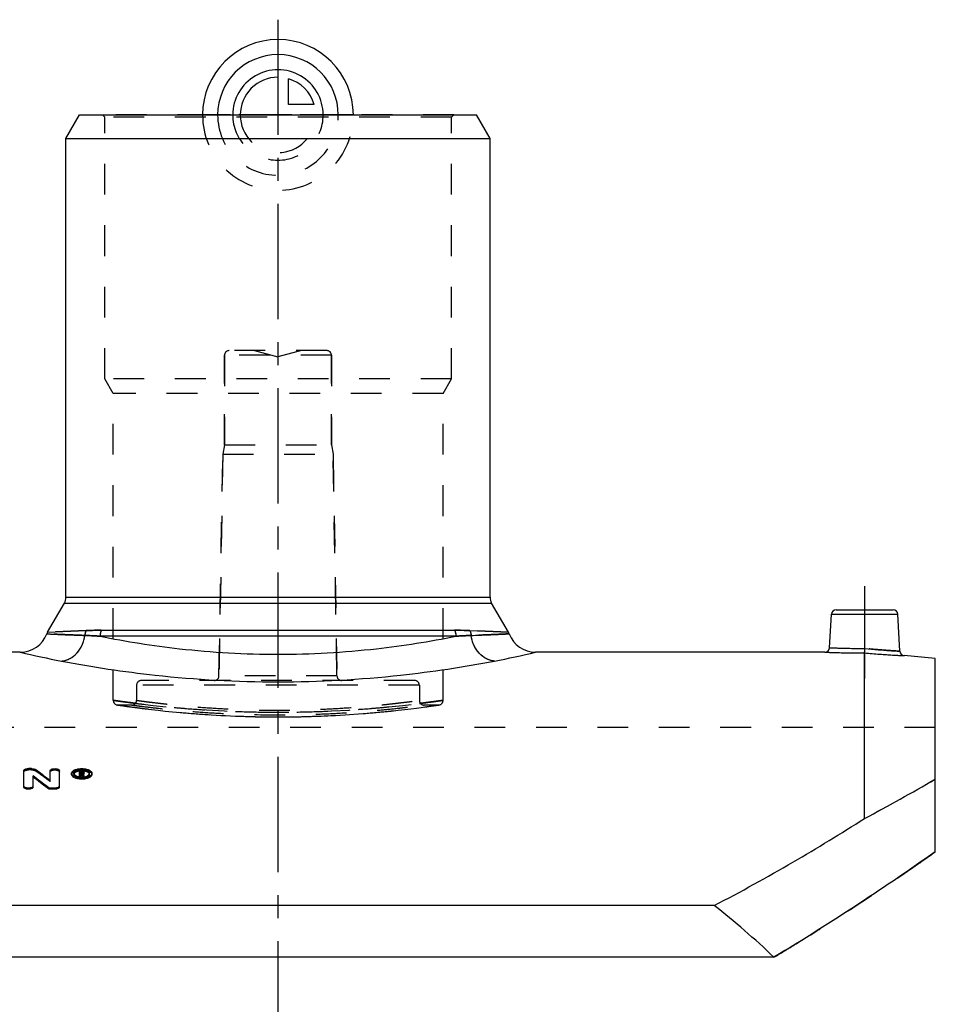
# Model space of a CAD drawing. Header units: millimetres. Extents: x 0 to 1000, y 0 to 1000.
# Tile 3 of 3: x 456 to 651, y 489 to 698. Entities that reach past the tile are written whole.
import ezdxf

# ---------------------------------------------------------------- set-up
doc = ezdxf.new("R2010")
doc.units = ezdxf.units.MM
doc.header["$LTSCALE"] = 65.185185
doc.linetypes.add('CENTER', pattern=[0.6, 0.375, -0.075, 0.075, -0.075])
doc.linetypes.add('HIDDEN', pattern=[0.2, 0.1, -0.1])
for name, color, linetype in [('ACHSEN_S', 7, 'CONTINUOUS'), ('FASEN', 7, 'CONTINUOUS'), ('KOERPER', 7, 'CONTINUOUS'), ('KONST.EL_MIT_GEO', 7, 'CONTINUOUS'), ('KURVEN', 7, 'CONTINUOUS')]:
    doc.layers.add(name, color=color, linetype=linetype)

msp = doc.modelspace()

# ---------------------------------------------------------------- linework, layer by layer
at = {"layer": 'ACHSEN_S', "color": 2, "linetype": 'CENTER'}
msp.add_line((511, 697.72), (511, 302.28), dxfattribs=at)
at = {"layer": 'FASEN', "color": 7, "linetype": 'Continuous'}
for p, q in [((466, 672.5), (468.89, 677.5)), ((468.89, 677.5), (553.11, 677.5)), ((556, 672.5), (553.11, 677.5)), ((466, 672.5), (556, 672.5)), ((650.5, 562.19), (643.87, 562.77))]:
    msp.add_line(p, q, dxfattribs=at)
at = {"layer": 'KOERPER', "color": 7, "linetype": 'Continuous'}
for p, q in [((466, 575.17), (466, 672.5)), ((556, 575.17), (556, 672.5)), ((456.32, 563.5), (394.92, 563.5)), ((627.08, 563.5), (565.68, 563.5))]:
    msp.add_line(p, q, dxfattribs=at)
at = {"layer": 'KOERPER', "color": 8, "linetype": 'HIDDEN'}
for p, q in [((499.65, 607.5), (499.65, 626.5)), ((522.35, 607.5), (522.35, 626.5)), ((499.65, 607.5), (499.3, 605.5)), ((499.65, 607.5), (522.35, 607.5)), ((522.35, 607.5), (522.7, 605.5)), ((498.48, 558.48), (499.3, 605.5)), ((499.3, 605.5), (522.7, 605.5)), ((523.52, 558.48), (522.7, 605.5)), ((481, 556.5), (481, 553.29)), ((541, 556.5), (541, 553.29)), ((480, 552.29), (477.04, 552.29)), ((545.04, 552.29), (542, 552.29)), ((650.5, 547.5), (371.5, 547.5))]:
    msp.add_line(p, q, dxfattribs=at)
at = {"layer": 'KOERPER', "color": 2, "linetype": 'CENTER'}
msp.add_line((635.5, 577.5), (635.5, 557.89), dxfattribs=at)
at = {"layer": 'KONST.EL_MIT_GEO', "color": 8, "linetype": 'HIDDEN'}
for p, q in [((474.27, 677), (473.77, 677.5)), ((548.31, 677.5), (473.77, 677.5)), ((474.27, 621.5), (474.27, 677)), ((547.81, 677), (474.27, 677)), ((547.81, 677), (548.31, 677.5)), ((547.81, 621.5), (547.81, 677)), ((521.35, 627.5), (500.65, 627.5)), ((506, 627.5), (511, 626.16)), ((516, 627.5), (511, 626.16)), ((499.65, 626.5), (499.65, 607.5)), ((522.35, 626.5), (499.65, 626.5)), ((522.35, 626.5), (522.35, 607.5)), ((476.04, 618.43), (474.27, 621.5)), ((547.81, 621.5), (474.27, 621.5)), ((546.04, 618.43), (547.81, 621.5)), ((476.04, 553.29), (476.04, 618.43)), ((546.04, 618.43), (476.04, 618.43)), ((546.04, 553.29), (546.04, 618.43)), ((499.3, 605.5), (498.48, 558.48)), ((522.7, 605.5), (523.52, 558.48)), ((470.28, 568.1), (462.11, 567.77)), ((559.89, 567.77), (551.72, 568.1)), ((523.52, 558.48), (498.48, 558.48)), ((481, 556.5), (481, 553.29)), ((541, 556.5), (481, 556.5)), ((540, 557.5), (482, 557.5)), ((541, 556.5), (541, 553.29)), ((476.89, 552.3), (477.72, 552.18)), ((477.72, 552.18), (478.93, 552.01)), ((478.93, 552.01), (480.18, 551.84)), ((480.18, 551.84), (481.71, 551.64)), ((481.71, 551.64), (482.88, 551.5)), ((539.2, 551.5), (540.37, 551.64)), ((540.37, 551.64), (541.42, 551.78)), ((541.42, 551.78), (542.76, 551.96)), ((542.76, 551.96), (544.1, 552.15)), ((544.1, 552.15), (545.19, 552.3)), ((482.88, 551.5), (484.16, 551.34)), ((484.16, 551.34), (485.56, 551.19)), ((485.56, 551.19), (487.06, 551.02)), ((487.06, 551.02), (488.65, 550.86)), ((488.65, 550.86), (490.34, 550.71)), ((490.34, 550.71), (492.11, 550.55)), ((492.11, 550.55), (493.96, 550.41)), ((493.96, 550.41), (495.87, 550.27)), ((528.12, 550.41), (529.97, 550.55)), ((529.97, 550.55), (531.74, 550.71)), ((531.74, 550.71), (533.43, 550.86)), ((533.43, 550.86), (535.02, 551.02)), ((535.02, 551.02), (536.52, 551.19)), ((536.52, 551.19), (537.92, 551.34)), ((537.92, 551.34), (539.2, 551.5)), ((458.03, 538.53), (458.03, 538.8)), ((458.69, 538.53), (458.03, 538.53)), ((458.69, 538.53), (458.69, 538.8)), ((459.53, 538.32), (459.53, 538.59)), ((467.7, 537.55), (467.7, 537.82)), ((469.27, 538.08), (468.85, 538.08)), ((468.85, 537.02), (468.85, 537.09)), ((469.18, 537.02), (468.85, 537.02)), ((469.18, 537.73), (469.18, 537.88)), ((469.27, 537.62), (469.18, 537.62)), ((469.18, 537.02), (469.18, 537.06)), ((469.27, 538.2), (469.27, 538.35)), ((469.27, 537.62), (469.27, 537.88)), ((469.5, 537.02), (469.48, 537.06)), ((469.5, 537.02), (469.5, 537.06)), ((469.84, 537.02), (469.5, 537.02)), ((469.52, 537.73), (469.52, 538)), ((469.6, 537.51), (469.6, 537.78)), ((469.84, 537.02), (469.84, 537.09)), ((471, 537.55), (471, 537.82)), ((462.62, 536.03), (462.62, 536.3))]:
    msp.add_line(p, q, dxfattribs=at)
at = {"layer": 'KONST.EL_MIT_GEO', "color": 7, "linetype": 'Continuous'}
for p, q in [((466, 575.17), (556, 575.17)), ((462.11, 567.77), (465.67, 573.92)), ((465.67, 573.92), (556.33, 573.92)), ((559.89, 567.77), (556.33, 573.92)), ((629.45, 572.5), (641.55, 572.5)), ((628.08, 564.45), (628.45, 571.55)), ((628.45, 571.55), (642.55, 571.55)), ((642.96, 563.71), (642.55, 571.55)), ((462.11, 567.77), (470.28, 568.1)), ((548.75, 566.9), (473.25, 566.9)), ((473.51, 568.15), (548.49, 568.15)), ((551.72, 568.1), (559.89, 567.77)), ((635.5, 528.22), (635.5, 563.35)), ((650.5, 521.15), (650.5, 562.19)), ((457.04, 534.89), (457.04, 538.35)), ((458.69, 538.8), (458.03, 538.8)), ((459.02, 534.89), (459.02, 537.25)), ((462.62, 536.3), (462.62, 538.35)), ((464.61, 534.89), (464.61, 538.35)), ((467.2, 537.55), (467.2, 537.82)), ((468.85, 537.09), (468.85, 538.35)), ((469.27, 538.35), (468.85, 538.35)), ((469.18, 537.29), (468.85, 537.29)), ((469.18, 537.88), (469.18, 538.2)), ((469.27, 538.2), (469.18, 538.2)), ((469.27, 537.93), (469.18, 537.93)), ((469.27, 537.88), (469.18, 537.88)), ((469.18, 537.06), (469.18, 537.73)), ((469.29, 537.73), (469.18, 537.73)), ((469.29, 537.47), (469.18, 537.47)), ((469.27, 537.93), (469.27, 538.2)), ((469.29, 537.47), (469.29, 537.73)), ((469.31, 537.42), (469.29, 537.47)), ((469.5, 537.06), (469.5, 537.29)), ((469.84, 537.29), (469.5, 537.29)), ((469.52, 538), (469.52, 538.09)), ((469.84, 537.09), (469.84, 537.29)), ((469.85, 537.73), (469.85, 538.09)), ((471.5, 537.55), (471.5, 537.82)), ((462.11, 534.64), (462.11, 534.9)), ((462.95, 534.41), (462.95, 534.67)), ((463.61, 534.67), (462.95, 534.67)), ((463.61, 534.41), (462.95, 534.41)), ((463.61, 534.41), (463.61, 534.67)), ((603.59, 509.75), (418.41, 509.75)), ((616.25, 498.79), (405.75, 498.79))]:
    msp.add_line(p, q, dxfattribs=at)
at = {"layer": 'KONST.EL_MIT_GEO', "color": 8, "linetype": 'HIDDEN'}
for points in [[(495.87, 550.27), (496.85, 550.21), (497.85, 550.15), (498.86, 550.1), (499.88, 550.04), (500.91, 550), (501.95, 549.95), (503, 549.91), (504.05, 549.88)], [(504.05, 549.88), (505.12, 549.85), (506.19, 549.82), (507.26, 549.8), (508.34, 549.79), (509.42, 549.78), (510.5, 549.77), (511.58, 549.77), (512.66, 549.78), (513.74, 549.79), (514.82, 549.8), (515.89, 549.82), (516.96, 549.85), (518.03, 549.88), (519.08, 549.91), (520.13, 549.95), (521.17, 550), (522.2, 550.04), (523.22, 550.1), (524.23, 550.15), (525.23, 550.21), (526.21, 550.27), (528.12, 550.41)]]:
    msp.add_lwpolyline(points, dxfattribs=at)
for centre, radius, start, end in [((500.65, 626.5), 1, 90, 180), ((521.35, 626.5), 1, 0, 90), ((497.48, 558.5), 1, 270, 359), ((524.52, 558.5), 1, 181, 270), ((482, 556.5), 1, 90, 180), ((540, 556.5), 1, 0, 90), ((477.04, 553.29), 1, 180, 269.9999), ((480, 553.29), 1, 269.9998, 0), ((511.04, 794.61), 243.84, 262.869, 277.1137), ((542, 553.29), 1, 180, 270.0002), ((545.04, 553.29), 1, 270.0001, 0), ((342.01, 376.38), 200.09, 52.9301, 54.0313), ((468.06, 537.55), 0.357, 171.3189, 180.01), ((469.31, 535.1), 3.2, 98.1695, 98.377), ((469.33, 534.93), 3.37, 94.5326, 98.142), ((469.35, 534.7), 3.6, 89.0823, 94.5508), ((469.35, 534.71), 3.6, 85.8902, 89.0902), ((326.46, 468.53), 158.9, 25.5336, 25.7317), ((469.36, 534.76), 3.55, 85.4436, 85.8873), ((469.45, 538.04), 0.548, 294.3185, 298.4657), ((470.65, 537.55), 0.356, 359.9902, 8.7001), ((429.92, 915.41), 438.38, 297.966, 300.2096), ((251.48, 1089.3), 694.28, 304.72478, 305.08086), ((388.47, 880.28), 444.32, 300.8404, 301.4812)]:
    msp.add_arc(centre, radius, start, end, dxfattribs=at)
at = {"layer": 'KONST.EL_MIT_GEO', "color": 7, "linetype": 'Continuous'}
for centre, radius, start, end in [((463.5, 575.17), 2.5, 330, 360), ((558.5, 575.17), 2.5, 180, 210), ((629.45, 571.5), 1, 90, 177), ((641.55, 571.5), 1, 3, 90), ((456.32, 569.5), 6, 270, 339.4512), ((464.28, 566.52), 2.5, 150, 159.4512), ((557.72, 566.52), 2.5, 20.5488, 30), ((565.68, 569.5), 6, 200.5488, 270), ((627.08, 564.5), 1, 269.9995, 357), ((497.14, 732.01), 173.38, 256.3825, 259.3362), ((524.86, 732.01), 173.38, 280.6638, 283.6175), ((643.96, 563.76), 1, 183, 265.0005), ((336.38, 372.48), 205.4, 52.2564, 53.3389), ((336.5, 372.16), 205.37, 52.2923, 53.3743), ((341.9, 376.71), 200.1, 52.8945, 53.9961), ((468.04, 537.82), 0.344, 179.7806, 188.6156), ((469.34, 540.42), 3.37, 263.3667, 265.2998), ((469.35, 540.54), 3.49, 265.3057, 269.0802), ((469.27, 537.38), 0.551, 87.2995, 90.0216), ((469.27, 538.43), 0.549, 270.0837, 272.859), ((469.35, 540.58), 3.53, 269.0653, 272.8241), ((325.91, 468.42), 159.14, 25.5489, 25.6921), ((469.36, 540.51), 3.45, 272.8271, 274.7205), ((469.37, 540.35), 3.3, 274.6963, 278.6089), ((469.53, 538.17), 0.392, 301.9047, 306.4468), ((469.72, 538), 0.124, 349.9272, 359.9068), ((469.72, 537.73), 0.124, 350.0478, 359.9841), ((470.66, 537.82), 0.343, 351.4139, 0.2374), ((436.61, 903.4), 424.63, 297.9297, 300.2459)]:
    msp.add_arc(centre, radius, start, end, dxfattribs=at)
for centre, major_axis, ratio, start_param, end_param in [((469.5, 331.5), (-24.83, 232.25), 0.1942, -0.50321, -0.499049), ((469.84, 331.5), (-24.83, 232.25), 0.1942, 5.779975, 5.784596), ((511, 322.5), (0, 220.66), 0.793084, -0.645292, -0.557504)]:
    msp.add_ellipse(centre, major_axis=major_axis, ratio=ratio, start_param=start_param, end_param=end_param, dxfattribs=at)
at = {"layer": 'KONST.EL_MIT_GEO', "color": 8, "linetype": 'HIDDEN'}
for points, knots in [([(470.02, 567.06), (469.4, 567.08), (468.23, 567.13), (466.6, 567.19), (465.39, 567.24), (464.55, 567.28), (464, 567.3), (463.53, 567.32), (463.11, 567.34), (462.76, 567.36), (462.47, 567.37), (462.27, 567.38), (462.14, 567.38), (462.07, 567.39), (462.01, 567.39), (461.97, 567.39), (461.95, 567.4), (461.94, 567.39), (461.94, 567.39)], [0, 0, 0, 0, 0.230853, 0.432835, 0.604995, 0.679671, 0.746645, 0.805858, 0.857262, 0.900817, 0.936493, 0.964264, 0.97518, 0.984113, 0.991063, 0.996028, 0.999007, 1, 1, 1, 1]), ([(465.06, 561.62), (465.66, 561.67), (466.89, 562.05), (468.43, 563.28), (469.55, 565.01), (469.93, 566.36), (470.02, 567.06)], [0, 0, 0, 0, 0.229639, 0.474162, 0.733216, 1, 1, 1, 1]), ([(470.28, 568.1), (470.24, 568.02), (470.1, 567.69), (470.03, 567.33), (470.02, 567.06)], [0, 0, 0, 0, 0.246022, 1, 1, 1, 1]), ([(473.25, 566.9), (472.97, 566.92), (471.89, 566.98), (470.81, 567.03), (470.02, 567.06)], [0, 0, 0, 0, 0.262825, 1, 1, 1, 1]), ([(473.51, 568.15), (473.23, 568.15), (472.15, 568.15), (471.07, 568.13), (470.28, 568.1)], [0, 0, 0, 0, 0.26234, 1, 1, 1, 1]), ([(473.51, 568.15), (473.47, 568.06), (473.32, 567.66), (473.25, 567.22), (473.25, 566.9)], [0, 0, 0, 0, 0.244772, 1, 1, 1, 1]), ([(548.49, 568.15), (548.53, 568.06), (548.68, 567.66), (548.75, 567.22), (548.75, 566.9)], [0, 0, 0, 0, 0.244772, 1, 1, 1, 1]), ([(551.72, 568.1), (551.47, 568.11), (550.39, 568.14), (549.31, 568.15), (548.49, 568.15)], [0, 0, 0, 0, 0.237586, 1, 1, 1, 1]), ([(551.98, 567.06), (551.73, 567.05), (550.65, 567.01), (549.57, 566.95), (548.75, 566.9)], [0, 0, 0, 0, 0.237041, 1, 1, 1, 1]), ([(551.72, 568.1), (551.76, 568.02), (551.9, 567.69), (551.97, 567.33), (551.98, 567.06)], [0, 0, 0, 0, 0.246022, 1, 1, 1, 1]), ([(560.06, 567.39), (560.06, 567.4), (560.05, 567.39), (560.04, 567.39), (560.02, 567.39), (559.99, 567.39), (559.93, 567.39), (559.86, 567.38), (559.77, 567.38), (559.67, 567.38), (559.49, 567.37), (559.24, 567.36), (558.89, 567.34), (558.47, 567.32), (557.99, 567.3), (557.45, 567.28), (556.61, 567.24), (555.4, 567.19), (553.77, 567.13), (552.6, 567.08), (551.98, 567.06)], [0, 0, 0, 0, 0.000993, 0.002234, 0.003972, 0.008937, 0.015887, 0.02482, 0.035736, 0.048632, 0.063507, 0.099183, 0.142737, 0.194142, 0.253355, 0.320329, 0.395005, 0.567164, 0.769147, 1, 1, 1, 1]), ([(556.94, 561.62), (556.34, 561.67), (555.11, 562.05), (553.57, 563.28), (552.45, 565.01), (552.07, 566.36), (551.98, 567.06)], [0, 0, 0, 0, 0.229639, 0.474162, 0.733216, 1, 1, 1, 1]), ([(635.5, 563.35), (635.5, 563.44), (635.52, 563.76), (635.53, 564.08), (635.54, 564.3)], [0, 0, 0, 0, 0.3027, 1, 1, 1, 1]), ([(642.96, 563.71), (642.91, 563.71), (642.72, 563.72), (642.31, 563.75), (641.63, 563.79), (640.29, 563.88), (638.23, 564.04), (636.48, 564.2), (635.54, 564.3)], [0, 0, 0, 0, 0.019231, 0.076184, 0.168666, 0.29311, 0.61758, 1, 1, 1, 1]), ([(476.04, 553.29), (476.04, 553.29), (476.06, 553.29), (476.09, 553.28), (476.14, 553.28), (476.22, 553.27), (476.31, 553.25), (476.48, 553.23), (476.74, 553.19), (477.12, 553.14), (477.58, 553.08), (478.12, 553), (478.99, 552.89), (480.28, 552.72), (482.04, 552.5), (484.07, 552.27), (486.37, 552.02), (488.9, 551.78), (492.68, 551.45), (497.8, 551.11), (504.29, 550.84), (511.04, 550.74), (517.79, 550.84), (524.28, 551.11), (529.4, 551.45), (533.18, 551.78), (535.71, 552.02), (538.01, 552.27), (540.04, 552.5), (541.8, 552.72), (543.09, 552.89), (543.96, 553), (544.5, 553.08), (544.96, 553.14), (545.34, 553.19), (545.6, 553.23), (545.77, 553.25), (545.86, 553.27), (545.94, 553.28), (545.99, 553.28), (546.02, 553.29), (546.04, 553.29), (546.04, 553.29)], [0, 0, 0, 0, 0.000152, 0.000608, 0.001367, 0.00243, 0.003795, 0.005461, 0.009693, 0.015114, 0.02171, 0.029463, 0.038351, 0.059443, 0.084765, 0.114064, 0.14705, 0.183404, 0.222778, 0.30907, 0.402665, 0.5, 0.597335, 0.69093, 0.777222, 0.816596, 0.85295, 0.885936, 0.915235, 0.940557, 0.961649, 0.970537, 0.97829, 0.984886, 0.990307, 0.994539, 0.996205, 0.99757, 0.998633, 0.999392, 0.999848, 1, 1, 1, 1]), ([(480.77, 552.66), (480.41, 552.7), (479.73, 552.79), (478.78, 552.91), (477.96, 553.02), (477.29, 553.11), (476.83, 553.18), (476.52, 553.22), (476.35, 553.25), (476.22, 553.27), (476.13, 553.28), (476.07, 553.29), (476.05, 553.29), (476.04, 553.29)], [0, 0, 0, 0, 0.22977, 0.431151, 0.603203, 0.745117, 0.856219, 0.900038, 0.935965, 0.963955, 0.98397, 0.995989, 1, 1, 1, 1]), ([(477.04, 552.29), (477.26, 552.26), (478.13, 552.13), (480.04, 551.87), (483.15, 551.46), (487.33, 550.99), (492.41, 550.52), (500.41, 549.96), (511.04, 549.66), (521.67, 549.96), (529.67, 550.52), (534.75, 550.99), (538.93, 551.46), (542.04, 551.87), (543.95, 552.13), (544.82, 552.26), (545.04, 552.29)], [0, 0, 0, 0, 0.009739, 0.038516, 0.085074, 0.14747, 0.22323, 0.309454, 0.5, 0.690546, 0.77677, 0.85253, 0.914926, 0.961484, 0.990261, 1, 1, 1, 1]), ([(480, 552.29), (480.05, 552.29), (480.25, 552.26), (480.7, 552.2), (481.44, 552.1), (482.99, 551.91), (485.57, 551.6), (489.38, 551.21), (494.01, 550.82), (501.31, 550.36), (509.06, 550.16), (516.97, 550.26), (522.7, 550.48), (527.99, 550.82), (532.62, 551.21), (535.99, 551.56), (538.24, 551.82), (539.54, 551.97), (540.56, 552.1), (541.3, 552.2), (541.75, 552.26), (541.95, 552.29), (542, 552.29)], [0, 0, 0, 0, 0.002438, 0.009723, 0.021776, 0.038464, 0.084983, 0.14736, 0.223125, 0.309375, 0.499992, 0.597153, 0.690625, 0.776875, 0.85264, 0.915017, 0.940393, 0.961536, 0.978224, 0.990277, 0.997562, 1, 1, 1, 1]), ([(481, 553.29), (481, 553.29), (481.02, 553.29), (481.04, 553.28), (481.09, 553.28), (481.15, 553.27), (481.23, 553.26), (481.38, 553.24), (481.6, 553.21), (481.92, 553.16), (482.32, 553.11), (482.78, 553.05), (483.53, 552.95), (484.63, 552.82), (486.14, 552.64), (487.89, 552.44), (489.85, 552.24), (492.03, 552.03), (495.27, 551.77), (499.66, 551.48), (505.22, 551.25), (511, 551.17), (516.78, 551.25), (522.34, 551.48), (526.73, 551.77), (529.97, 552.03), (532.15, 552.24), (534.11, 552.44), (535.86, 552.64), (537.37, 552.82), (538.47, 552.95), (539.22, 553.05), (539.68, 553.11), (540.08, 553.16), (540.4, 553.21), (540.62, 553.24), (540.77, 553.26), (540.85, 553.27), (540.91, 553.28), (540.96, 553.28), (540.98, 553.29), (541, 553.29), (541, 553.29)], [0, 0, 0, 0, 0.000152, 0.000608, 0.001367, 0.002429, 0.003793, 0.005458, 0.009688, 0.015106, 0.021699, 0.029449, 0.038334, 0.059418, 0.084735, 0.11403, 0.147014, 0.183368, 0.222744, 0.309045, 0.402653, 0.5, 0.597347, 0.690955, 0.777256, 0.816632, 0.852986, 0.88597, 0.915265, 0.940582, 0.961666, 0.970551, 0.978301, 0.984894, 0.990312, 0.994542, 0.996207, 0.997571, 0.998633, 0.999392, 0.999848, 1, 1, 1, 1]), ([(546.04, 553.29), (546.03, 553.29), (546.01, 553.29), (545.95, 553.28), (545.85, 553.27), (545.72, 553.25), (545.55, 553.22), (545.24, 553.18), (544.77, 553.11), (544.09, 553.02), (543.26, 552.91), (542.3, 552.78), (541.6, 552.7), (541.24, 552.65)], [0, 0, 0, 0, 0.004012, 0.016037, 0.036059, 0.064059, 0.099998, 0.143831, 0.25496, 0.396895, 0.568949, 0.770302, 1, 1, 1, 1]), ([(457.04, 538.08), (457.04, 538.15), (457.1, 538.25), (457.21, 538.34), (457.34, 538.41), (457.49, 538.46), (457.72, 538.52), (457.91, 538.53), (458.03, 538.53)], [0, 0, 0, 0, 0.161576, 0.264339, 0.385777, 0.523151, 0.673406, 1, 1, 1, 1]), ([(458.69, 538.53), (458.85, 538.53), (459.15, 538.5), (459.43, 538.4), (459.53, 538.32)], [0, 0, 0, 0, 0.55251, 1, 1, 1, 1]), ([(462.62, 538.08), (462.62, 538.23), (462.83, 538.38), (463.07, 538.46), (463.3, 538.52), (463.62, 538.54), (463.93, 538.52), (464.16, 538.46), (464.4, 538.38), (464.61, 538.23), (464.61, 538.08)], [0, 0, 0, 0, 0.187317, 0.257383, 0.335387, 0.499716, 0.665708, 0.743283, 0.812535, 1, 1, 1, 1]), ([(467.2, 537.55), (467.2, 537.62), (467.24, 537.76), (467.37, 537.95), (467.58, 538.12), (467.96, 538.32), (468.56, 538.49), (469.35, 538.56), (470.15, 538.49), (470.75, 538.32), (471.13, 538.12), (471.33, 537.95), (471.47, 537.76), (471.5, 537.62), (471.5, 537.55)], [0, 0, 0, 0, 0.038758, 0.082952, 0.134521, 0.193847, 0.337786, 0.499961, 0.662587, 0.806137, 0.86552, 0.91734, 0.961484, 1, 1, 1, 1]), ([(467.7, 537.55), (467.7, 537.5), (467.73, 537.39), (467.83, 537.25), (467.99, 537.12), (468.28, 536.96), (468.74, 536.82), (469.35, 536.77), (469.96, 536.82), (470.42, 536.96), (470.72, 537.12), (470.87, 537.25), (470.98, 537.39), (471, 537.5), (471, 537.55)], [0, 0, 0, 0, 0.038663, 0.082997, 0.134862, 0.194326, 0.337814, 0.500041, 0.661444, 0.805708, 0.865064, 0.916606, 0.961014, 1, 1, 1, 1]), ([(469.27, 538.08), (469.34, 538.08), (469.48, 538.07), (469.69, 538.02), (469.85, 537.9), (469.85, 537.82)], [0, 0, 0, 0, 0.329865, 0.623259, 1, 1, 1, 1]), ([(469.27, 537.62), (469.3, 537.62), (469.36, 537.62), (469.45, 537.65), (469.52, 537.69), (469.52, 537.73)], [0, 0, 0, 0, 0.331155, 0.622262, 1, 1, 1, 1]), ([(469.48, 537.87), (469.48, 537.88), (469.46, 537.89), (469.44, 537.9), (469.42, 537.91)], [0, 0, 0, 0, 0.220421, 1, 1, 1, 1]), ([(620.5, 501.36), (622.88, 502.82), (631.82, 508.4), (640.59, 514.26), (646.96, 518.68)], [0, 0, 0, 0, 0.264587, 1, 1, 1, 1])]:
    msp.add_open_spline(points, degree=3, knots=knots, dxfattribs=at)
at = {"layer": 'KONST.EL_MIT_GEO', "color": 7, "linetype": 'Continuous'}
for points, knots in [([(461.94, 567.39), (461.94, 567.4), (461.95, 567.39), (461.96, 567.39), (461.98, 567.39), (462.01, 567.39), (462.07, 567.39), (462.14, 567.38), (462.23, 567.38), (462.33, 567.38), (462.51, 567.37), (462.76, 567.36), (463.11, 567.34), (463.53, 567.32), (464, 567.3), (464.55, 567.28), (465.39, 567.24), (466.6, 567.19), (468.23, 567.13), (469.4, 567.08), (470.02, 567.06)], [0, 0, 0, 0, 0.000993, 0.002234, 0.003972, 0.008937, 0.015887, 0.02482, 0.035736, 0.048632, 0.063507, 0.099183, 0.142737, 0.194142, 0.253355, 0.320329, 0.395005, 0.567164, 0.769147, 1, 1, 1, 1]), ([(465.06, 561.62), (465.66, 561.67), (466.89, 562.05), (468.43, 563.28), (469.55, 565.01), (469.93, 566.36), (470.02, 567.06)], [0, 0, 0, 0, 0.229639, 0.474162, 0.733216, 1, 1, 1, 1]), ([(470.28, 568.1), (470.24, 568.02), (470.1, 567.69), (470.03, 567.33), (470.02, 567.06)], [0, 0, 0, 0, 0.246022, 1, 1, 1, 1]), ([(470.02, 567.06), (470.27, 567.05), (471.35, 567.01), (472.43, 566.95), (473.25, 566.9)], [0, 0, 0, 0, 0.237041, 1, 1, 1, 1]), ([(470.28, 568.1), (470.53, 568.11), (471.61, 568.14), (472.69, 568.15), (473.51, 568.15)], [0, 0, 0, 0, 0.237586, 1, 1, 1, 1]), ([(473.51, 568.15), (473.47, 568.06), (473.32, 567.66), (473.25, 567.22), (473.25, 566.9)], [0, 0, 0, 0, 0.244772, 1, 1, 1, 1]), ([(473.25, 566.9), (478.82, 565.78), (491.34, 563.79), (504.02, 563.06), (511, 563.06)], [0, 0, 0, 0, 0.448621, 1, 1, 1, 1]), ([(511, 563.06), (517.98, 563.06), (530.66, 563.79), (543.18, 565.78), (548.75, 566.9)], [0, 0, 0, 0, 0.551379, 1, 1, 1, 1]), ([(548.49, 568.15), (548.53, 568.06), (548.68, 567.66), (548.75, 567.22), (548.75, 566.9)], [0, 0, 0, 0, 0.244772, 1, 1, 1, 1]), ([(548.49, 568.15), (548.77, 568.15), (549.85, 568.15), (550.93, 568.13), (551.72, 568.1)], [0, 0, 0, 0, 0.26234, 1, 1, 1, 1]), ([(548.75, 566.9), (549.03, 566.92), (550.11, 566.98), (551.19, 567.03), (551.98, 567.06)], [0, 0, 0, 0, 0.262825, 1, 1, 1, 1]), ([(551.72, 568.1), (551.76, 568.02), (551.9, 567.69), (551.97, 567.33), (551.98, 567.06)], [0, 0, 0, 0, 0.246022, 1, 1, 1, 1]), ([(551.98, 567.06), (552.6, 567.08), (553.77, 567.13), (555.4, 567.19), (556.61, 567.24), (557.45, 567.28), (557.99, 567.3), (558.47, 567.32), (558.89, 567.34), (559.24, 567.36), (559.53, 567.37), (559.73, 567.38), (559.86, 567.38), (559.93, 567.39), (559.99, 567.39), (560.03, 567.39), (560.05, 567.4), (560.06, 567.39), (560.06, 567.39)], [0, 0, 0, 0, 0.230853, 0.432835, 0.604995, 0.679671, 0.746645, 0.805858, 0.857262, 0.900817, 0.936493, 0.964264, 0.97518, 0.984113, 0.991063, 0.996028, 0.999007, 1, 1, 1, 1]), ([(556.94, 561.62), (556.34, 561.67), (555.11, 562.05), (553.57, 563.28), (552.45, 565.01), (552.07, 566.36), (551.98, 567.06)], [0, 0, 0, 0, 0.229639, 0.474162, 0.733216, 1, 1, 1, 1]), ([(628.08, 564.45), (628.09, 564.45), (628.14, 564.45), (628.24, 564.44), (628.42, 564.43), (628.79, 564.42), (629.42, 564.4), (630.33, 564.37), (631.45, 564.34), (633.21, 564.31), (634.59, 564.29), (635.54, 564.3)], [0, 0, 0, 0, 0.004821, 0.019235, 0.043104, 0.076196, 0.16868, 0.293117, 0.444705, 0.617602, 1, 1, 1, 1]), ([(635.5, 563.35), (635.5, 563.44), (635.52, 563.76), (635.53, 564.08), (635.54, 564.3)], [0, 0, 0, 0, 0.302699, 1, 1, 1, 1]), ([(635.54, 564.3), (636.48, 564.2), (638.23, 564.04), (640.52, 563.87), (642.05, 563.76), (642.77, 563.72), (642.96, 563.71)], [0, 0, 0, 0, 0.382421, 0.706891, 0.923817, 1, 1, 1, 1]), ([(627.08, 563.5), (627.09, 563.5), (627.15, 563.5), (627.27, 563.49), (627.47, 563.49), (627.75, 563.48), (628.1, 563.47), (628.71, 563.45), (629.63, 563.42), (630.89, 563.39), (632.87, 563.36), (634.43, 563.35), (635.5, 563.35)], [0, 0, 0, 0, 0.004835, 0.019288, 0.043218, 0.076385, 0.11846, 0.169026, 0.293564, 0.445146, 0.617919, 1, 1, 1, 1]), ([(635.5, 563.35), (636.57, 563.26), (638.11, 563.13), (640.08, 562.99), (641.34, 562.91), (642.25, 562.86), (642.86, 562.82), (643.21, 562.8), (643.48, 562.79), (643.68, 562.78), (643.8, 562.77), (643.86, 562.77), (643.87, 562.77)], [0, 0, 0, 0, 0.38223, 0.554989, 0.706548, 0.831054, 0.881602, 0.923659, 0.956808, 0.980724, 0.995169, 1, 1, 1, 1]), ([(465.06, 561.62), (471.65, 560.37), (486.89, 558.07), (502.31, 557.22), (511, 557.22)], [0, 0, 0, 0, 0.435716, 1, 1, 1, 1]), ([(511, 557.22), (519.69, 557.22), (535.11, 558.07), (550.35, 560.37), (556.94, 561.62)], [0, 0, 0, 0, 0.564283, 1, 1, 1, 1]), ([(457.04, 538.35), (457.04, 538.41), (457.1, 538.51), (457.21, 538.61), (457.39, 538.7), (457.67, 538.78), (457.91, 538.8), (458.03, 538.8)], [0, 0, 0, 0, 0.161433, 0.264408, 0.385098, 0.673183, 1, 1, 1, 1]), ([(458.69, 538.8), (458.85, 538.8), (459.15, 538.77), (459.43, 538.67), (459.53, 538.59)], [0, 0, 0, 0, 0.552658, 1, 1, 1, 1]), ([(462.62, 538.35), (462.62, 538.49), (462.83, 538.65), (463.07, 538.73), (463.3, 538.78), (463.61, 538.81), (463.93, 538.78), (464.16, 538.73), (464.4, 538.65), (464.61, 538.49), (464.61, 538.35)], [0, 0, 0, 0, 0.187511, 0.257254, 0.334048, 0.499985, 0.665941, 0.742729, 0.812487, 1, 1, 1, 1]), ([(467.2, 537.82), (467.2, 537.89), (467.24, 538.03), (467.37, 538.21), (467.57, 538.38), (467.95, 538.59), (468.56, 538.76), (469.35, 538.82), (470.15, 538.76), (470.75, 538.59), (471.13, 538.38), (471.34, 538.21), (471.47, 538.03), (471.5, 537.89), (471.5, 537.82)], [0, 0, 0, 0, 0.038761, 0.082324, 0.133701, 0.193841, 0.337296, 0.5, 0.662704, 0.806158, 0.866298, 0.917676, 0.961239, 1, 1, 1, 1]), ([(471.5, 537.82), (471.5, 537.75), (471.47, 537.61), (471.34, 537.42), (471.13, 537.25), (470.75, 537.04), (470.15, 536.87), (469.35, 536.8), (468.56, 536.87), (467.95, 537.04), (467.57, 537.25), (467.37, 537.42), (467.24, 537.61), (467.2, 537.75), (467.2, 537.82)], [0, 0, 0, 0, 0.038768, 0.082509, 0.134096, 0.194379, 0.337759, 0.5, 0.662241, 0.805619, 0.865903, 0.917491, 0.961232, 1, 1, 1, 1]), ([(471.5, 537.55), (471.5, 537.49), (471.47, 537.35), (471.33, 537.15), (471.13, 536.98), (470.75, 536.78), (470.15, 536.6), (469.35, 536.53), (468.56, 536.6), (467.96, 536.78), (467.57, 536.98), (467.37, 537.16), (467.24, 537.35), (467.2, 537.49), (467.2, 537.55)], [0, 0, 0, 0, 0.038761, 0.083133, 0.134909, 0.194374, 0.338237, 0.499962, 0.662137, 0.805612, 0.865135, 0.917162, 0.961482, 1, 1, 1, 1]), ([(471, 537.82), (471, 537.87), (470.98, 537.98), (470.88, 538.12), (470.72, 538.25), (470.43, 538.41), (469.96, 538.54), (469.35, 538.59), (468.74, 538.54), (468.28, 538.41), (467.98, 538.25), (467.83, 538.12), (467.73, 537.98), (467.7, 537.87), (467.7, 537.82)], [0, 0, 0, 0, 0.038759, 0.082347, 0.133746, 0.193904, 0.337351, 0.5, 0.662649, 0.806097, 0.866254, 0.917652, 0.961242, 1, 1, 1, 1]), ([(467.7, 537.77), (467.71, 537.74), (467.74, 537.62), (467.82, 537.53), (467.89, 537.46)], [0, 0, 0, 0, 0.225473, 1, 1, 1, 1]), ([(467.9, 537.91), (467.88, 537.89), (467.81, 537.83), (467.75, 537.75), (467.73, 537.69)], [0, 0, 0, 0, 0.273717, 1, 1, 1, 1]), ([(467.89, 537.46), (468.02, 537.35), (468.37, 537.18), (468.74, 537.1), (468.95, 537.08)], [0, 0, 0, 0, 0.443076, 1, 1, 1, 1]), ([(468.84, 538.27), (468.65, 538.24), (468.32, 538.16), (468.01, 538.01), (467.9, 537.91)], [0, 0, 0, 0, 0.560769, 1, 1, 1, 1]), ([(469.27, 538.35), (469.3, 538.35), (469.41, 538.35), (469.52, 538.33), (469.6, 538.3)], [0, 0, 0, 0, 0.262094, 1, 1, 1, 1]), ([(469.51, 538.11), (469.49, 538.14), (469.41, 538.19), (469.32, 538.2), (469.27, 538.2)], [0, 0, 0, 0, 0.406101, 1, 1, 1, 1]), ([(469.29, 537.88), (469.34, 537.89), (469.43, 537.9), (469.51, 537.95), (469.51, 537.99)], [0, 0, 0, 0, 0.607677, 1, 1, 1, 1]), ([(469.42, 537.91), (469.41, 537.91), (469.37, 537.92), (469.33, 537.93), (469.29, 537.93)], [0, 0, 0, 0, 0.237708, 1, 1, 1, 1]), ([(469.51, 537.99), (469.51, 537.99), (469.51, 537.99), (469.52, 538), (469.52, 538)], [0, 0, 0, 0, 0.502933, 1, 1, 1, 1]), ([(469.6, 538.3), (469.63, 538.29), (469.74, 538.25), (469.85, 538.16), (469.85, 538.09)], [0, 0, 0, 0, 0.330332, 1, 1, 1, 1]), ([(469.73, 537.84), (469.72, 537.83), (469.68, 537.81), (469.64, 537.79), (469.6, 537.78)], [0, 0, 0, 0, 0.230741, 1, 1, 1, 1]), ([(470.81, 537.91), (470.67, 538.03), (470.28, 538.21), (469.87, 538.28), (469.64, 538.3)], [0, 0, 0, 0, 0.436941, 1, 1, 1, 1]), ([(469.84, 537.71), (469.84, 537.7), (469.82, 537.63), (469.76, 537.59), (469.71, 537.56)], [0, 0, 0, 0, 0.209627, 1, 1, 1, 1]), ([(469.84, 537.98), (469.84, 537.97), (469.83, 537.92), (469.79, 537.88), (469.76, 537.86)], [0, 0, 0, 0, 0.22016, 1, 1, 1, 1]), ([(469.86, 537.09), (470.05, 537.12), (470.39, 537.2), (470.7, 537.36), (470.81, 537.46)], [0, 0, 0, 0, 0.555092, 1, 1, 1, 1]), ([(470.98, 537.69), (470.97, 537.71), (470.93, 537.79), (470.86, 537.86), (470.81, 537.91)], [0, 0, 0, 0, 0.227112, 1, 1, 1, 1]), ([(470.81, 537.46), (470.84, 537.49), (470.92, 537.57), (470.99, 537.68), (471, 537.77)], [0, 0, 0, 0, 0.283364, 1, 1, 1, 1]), ([(459.02, 535.15), (459.02, 535.09), (458.95, 534.94), (458.72, 534.79), (458.4, 534.7), (458.03, 534.66), (457.67, 534.7), (457.35, 534.79), (457.12, 534.94), (457.04, 535.09), (457.04, 535.15)], [0, 0, 0, 0, 0.083658, 0.195769, 0.338739, 0.499996, 0.661256, 0.804225, 0.916342, 1, 1, 1, 1]), ([(459.02, 534.89), (459.02, 534.82), (458.95, 534.67), (458.71, 534.53), (458.4, 534.43), (458.03, 534.4), (457.67, 534.43), (457.35, 534.53), (457.12, 534.67), (457.04, 534.82), (457.04, 534.89)], [0, 0, 0, 0, 0.084877, 0.195462, 0.340041, 0.499907, 0.661139, 0.804367, 0.915574, 1, 1, 1, 1]), ([(462.95, 534.67), (462.79, 534.67), (462.5, 534.71), (462.22, 534.82), (462.11, 534.9)], [0, 0, 0, 0, 0.550138, 1, 1, 1, 1]), ([(464.61, 535.15), (464.61, 535.09), (464.55, 534.98), (464.44, 534.88), (464.26, 534.78), (463.98, 534.7), (463.74, 534.67), (463.61, 534.67)], [0, 0, 0, 0, 0.167128, 0.271415, 0.392278, 0.677863, 1, 1, 1, 1]), ([(464.61, 534.89), (464.61, 534.82), (464.55, 534.72), (464.44, 534.62), (464.26, 534.52), (463.98, 534.43), (463.74, 534.41), (463.61, 534.41)], [0, 0, 0, 0, 0.167283, 0.271359, 0.392992, 0.67777, 1, 1, 1, 1]), ([(462.95, 534.41), (462.79, 534.41), (462.5, 534.44), (462.22, 534.56), (462.11, 534.64)], [0, 0, 0, 0, 0.550088, 1, 1, 1, 1]), ([(603.59, 509.75), (609.23, 512.68), (619.99, 518.64), (630.49, 525.05), (635.5, 528.22)], [0, 0, 0, 0, 0.517452, 1, 1, 1, 1]), ([(650.5, 521.15), (645.21, 517.43), (633.95, 509.75), (622.41, 502.47), (616.25, 498.79)], [0, 0, 0, 0, 0.473923, 1, 1, 1, 1])]:
    msp.add_open_spline(points, degree=3, knots=knots, dxfattribs=at)
at = {"layer": 'KONST.EL_MIT_GEO', "color": 8, "linetype": 'HIDDEN'}
for points in [[(467.73, 537.69), (467.72, 537.66), (467.71, 537.63), (467.71, 537.61)], [(469.5, 537.85), (469.5, 537.86), (469.49, 537.87), (469.48, 537.87)], [(469.52, 537.82), (469.52, 537.83), (469.51, 537.84), (469.5, 537.85)], [(469.67, 537.54), (469.65, 537.53), (469.63, 537.52), (469.6, 537.51)], [(471, 537.61), (470.99, 537.63), (470.99, 537.66), (470.98, 537.69)]]:
    msp.add_open_spline(points, degree=3, dxfattribs=at)
at = {"layer": 'KONST.EL_MIT_GEO', "color": 7, "linetype": 'Continuous'}
msp.add_open_spline([(469.52, 538.09), (469.52, 538.09), (469.51, 538.1), (469.51, 538.11)], degree=3, dxfattribs=at)
at = {"layer": 'KURVEN', "color": 40, "linetype": 'Continuous'}
for p, q in [((511, 687.1), (511, 677.5)), ((513.2, 679.7), (513.2, 685.19)), ((518.69, 679.7), (513.2, 679.7))]:
    msp.add_line(p, q, dxfattribs=at)
at = {"layer": 'KURVEN', "color": 8, "linetype": 'HIDDEN'}
msp.add_line((527, 677.5), (495, 677.5), dxfattribs=at)
at = {"layer": 'KURVEN', "color": 40, "linetype": 'Continuous'}
for radius, start, end in [(16, 0, 180), (12.8, 0, 180), (9.6, 0, 180.0001), (8, 90, 180.0001), (8, 15.962, 74.038)]:
    msp.add_arc((511, 677.5), radius, start, end, dxfattribs=at)
at = {"layer": 'KURVEN', "color": 8, "linetype": 'HIDDEN'}
for radius, start in [(16, 180), (12.8, 180), (9.6, 180.0001), (8, 180.0001)]:
    msp.add_arc((511, 677.5), radius, start, 360, dxfattribs=at)

doc.saveas('drawing.dxf')
